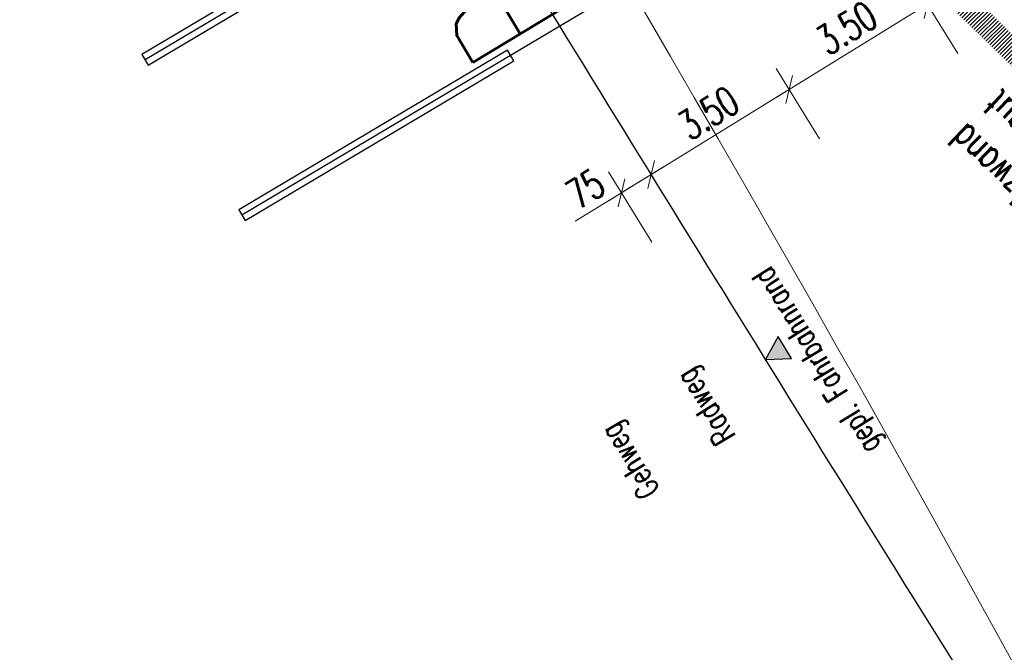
# Model space of a CAD drawing. Header units: metres. Extents: x 3458045 to 3462392, y 5482308 to 5484762.
# Tile 86 of 256: x 3459739 to 3459760, y 5483554 to 5483567. Entities that reach past the tile are written whole.
import ezdxf
from ezdxf.enums import TextEntityAlignment as Align

# ---------------------------------------------------------------- set-up
doc = ezdxf.new("R2010")
doc.units = ezdxf.units.M
doc.header["$PDMODE"] = 3
doc.header["$PDSIZE"] = 0.1
doc.linetypes.add('AUSGEZOGEN', pattern=[2, 1, 1])
doc.linetypes.add('VERDECKT2', pattern=[4.7625, 3.175, -1.5875])
doc.layers.get('0').update_dxf_attribs({"linetype": 'CONTINUOUS'})
doc.layers.get('DEFPOINTS').update_dxf_attribs({"linetype": 'CONTINUOUS'})
for name, color, linetype in [('SP_ACHSE_8559', 7, 'CONTINUOUS'), ('SP_ACHSE_8901', 7, 'CONTINUOUS'), ('SP_ACHSE_8911', 7, 'CONTINUOUS'), ('SP_AXIS', 7, 'CONTINUOUS'), ('SP_BAUGRUBE-ANKER', 211, 'AUSGEZOGEN'), ('SP_Rückbau', 40, 'AUSGEZOGEN'), ('SP_TEXT', 2, 'CONTINUOUS'), ('SP_Tunnelwand_L7+8', 2, 'VERDECKT2'), ('SP_Vb_Planung', 10, 'CONTINUOUS'), ('SP_Verbau', 212, 'CONTINUOUS'), ('SP_VERM', 1, 'CONTINUOUS'), ('SP_VERM-VA-B44', 150, 'CONTINUOUS'), ('T__AXIS', 3, 'CONTINUOUS')]:
    doc.layers.add(name, color=color, linetype=linetype)
doc.styles.add('K_ISOCP', font='k_isocp.shx')
doc.styles.add('SP_F', font='romans.shx', dxfattribs={"width": 0.7, "bigfont": 'sp_f.shx'})
doc.linetypes.add('EISENBAHN', pattern='A,0.15,[130,ltypeshp.shx,S=0.25,R=0,X=0,Y=0],0.15', length=0.3)
doc.dimstyles.new('SOFI25$0', dxfattribs={"dimtxt": 2.5, "dimasz": 0.25, "dimexe": 0.9, "dimexo": 0.625, "dimgap": 0.675, "dimtad": 1, "dimdec": 3, "dimrnd": 0.001, "dimzin": 1, "dimdsep": 46, "dimtxsty": 'SP_F', "dimblk1": 'SOF_BEMSTR1', "dimblk2": 'SOF_BEMSTR2', "dimsah": 1, "dimcen": 2.5, "dimse1": 1, "dimse2": 1, "dimclrd": 1, "dimclre": 1, "dimclrt": 1, "dimaunit": 2, "dimadec": 3, "dimazin": 0, "dimtfac": 1, "dimtdec": 3, "dimtmove": 0, "dimatfit": 3, "dimfxl": 1, "dimtolj": 1, "dimtzin": 0, "dimlwd": 0, "dimlwe": 0, "dimarcsym": 0})

# ---------------------------------------------------------------- blocks, each defined once
blk = doc.blocks.new('kmr_li')
at = {"color": 1, "linetype": 'Continuous'}
blk.add_line((0, 0), (0, 3.5714), dxfattribs=at)
at = {"color": 1}
for p, q in [((0, 0), (-0.3062, 0.9075)), ((-0.3062, 0.9075), (0, 0.5188)), ((0, 0), (0.3062, 0.9075)), ((0.3062, 0.9075), (0, 0.5188))]:
    blk.add_line(p, q, dxfattribs=at)
at = {"color": 1, "linetype": 'Continuous', "style": 'K_ISOCP'}
blk.add_attdef('STATION', text='', height=1, rotation=270.00006, dxfattribs=at).set_placement((0, 4.404), align=Align.MIDDLE_RIGHT)
blk.add_attdef('PARAUL', text='', height=1, rotation=270.00006, dxfattribs=at).set_placement((-0.5, 1), align=Align.TOP_RIGHT)
blk.add_attdef('PARAOL', text='', height=1, rotation=270.00006, dxfattribs=at).set_placement((0.5, 1), align=Align.BOTTOM_RIGHT)
blk = doc.blocks.new('kmr_re')
at = {"color": 1}
for p, q in [((0, 0), (-0.306221, -0.907473)), ((0, 0), (0.306221, -0.907473)), ((-0.306221, -0.907473), (0, -0.51875)), ((0.306221, -0.907473), (0, -0.51875))]:
    blk.add_line(p, q, dxfattribs=at)
at = {"color": 1, "linetype": 'Continuous'}
blk.add_line((0, 0), (0, -3.57143), dxfattribs=at)
at = {"color": 1, "linetype": 'Continuous', "style": 'K_ISOCP'}
blk.add_attdef('PARAUL', text='', height=1, rotation=270.0000584, dxfattribs=at).set_placement((-0.5, -1), align=Align.TOP_LEFT)
blk.add_attdef('PARAOL', text='', height=1, rotation=270.0000584, dxfattribs=at).set_placement((0.5, -1), align=Align.BOTTOM_LEFT)
blk.add_attdef('STATION', text='', height=1, rotation=270.0000584, dxfattribs=at).set_placement((0, -3.57143), align=Align.MIDDLE_LEFT)
blk = doc.blocks.new('SOF_BEMSTR1')
at = {"color": 0, "linetype": 'ByBlock', "lineweight": -2}
for p, q in [((0, 20), (0, -8.5)), ((3.535, 3.535), (-3.535, -3.535)), ((-5, 0), (5, 0))]:
    blk.add_line(p, q, dxfattribs=at)
blk = doc.blocks.new('SOF_BEMSTR2')
at = {"color": 0, "linetype": 'ByBlock', "lineweight": -2}
for p, q in [((0, -20), (0, 8.5)), ((3.535, 3.535), (-3.535, -3.535)), ((-5, 0), (5, 0))]:
    blk.add_line(p, q, dxfattribs=at)
blk = doc.blocks.new('*D98')
at = {"layer": 'DEFPOINTS', "color": 0, "linetype": 'AUSGEZOGEN', "transparency": 16777216}
for p in [(3459761.749, 5483569.386), (3459762.269, 5483568.542), (3459759.29, 5483566.706)]:
    blk.add_point(p, dxfattribs=at)
at = {"layer": 'SP_VERM-VA-B44', "color": 1, "linetype": 'AUSGEZOGEN', "lineweight": 0, "transparency": 16777216}
blk.add_line((3459758.823, 5483567.583), (3459761.696, 5483569.354), dxfattribs=at)
at = {"layer": 'SP_VERM-VA-B44', "color": 1, "linetype": 'AUSGEZOGEN', "lineweight": 0, "transparency": 16777216, "xscale": 0.0625, "yscale": 0.0625, "zscale": 0.0625}
for name, p, rotation in [('SOF_BEMSTR2', (3459761.749, 5483569.386), 31.64626212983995), ('SOF_BEMSTR1', (3459758.77, 5483567.55), 211.64626212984)]:
    blk.add_blockref(name, p, dxfattribs=dict(at, rotation=rotation))
at = {"layer": 'SP_VERM-VA-B44', "color": 1, "linetype": 'AUSGEZOGEN', "transparency": 16777216, "insert": (3459760.007, 5483568.878), "char_height": 0.625, "attachment_point": 5, "rotation": 31.6463, "style": 'SP_F'}
blk.add_mtext('\\A1;\\A1;3.50{\\H.7x;\\S^ ;}', dxfattribs=at)
blk = doc.blocks.new('*D99')
at = {"layer": 'DEFPOINTS', "color": 0, "linetype": 'AUSGEZOGEN', "transparency": 16777216}
for p in [(3459759.29, 5483566.706), (3459755.79, 5483565.714), (3459756.31, 5483564.87)]:
    blk.add_point(p, dxfattribs=at)
at = {"layer": 'SP_VERM-VA-B44', "color": 1, "linetype": 'AUSGEZOGEN', "lineweight": 0, "transparency": 16777216}
blk.add_line((3459758.716, 5483567.517), (3459755.843, 5483565.746), dxfattribs=at)
at = {"layer": 'SP_VERM-VA-B44', "color": 1, "linetype": 'AUSGEZOGEN', "lineweight": 0, "transparency": 16777216, "xscale": 0.0625, "yscale": 0.0625, "zscale": 0.0625}
for name, p, rotation in [('SOF_BEMSTR2', (3459758.77, 5483567.55), 31.64626212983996), ('SOF_BEMSTR1', (3459755.79, 5483565.714), 211.64626212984)]:
    blk.add_blockref(name, p, dxfattribs=dict(at, rotation=rotation))
at = {"layer": 'SP_VERM-VA-B44', "color": 1, "linetype": 'AUSGEZOGEN', "transparency": 16777216, "insert": (3459757.027, 5483567.041), "char_height": 0.625, "attachment_point": 5, "rotation": 31.6463, "style": 'SP_F'}
blk.add_mtext('\\A1;\\A1;3.50{\\H.7x;\\S^ ;}', dxfattribs=at)
blk = doc.blocks.new('*D100')
at = {"layer": 'DEFPOINTS', "color": 0, "linetype": 'AUSGEZOGEN', "transparency": 16777216}
for p in [(3459755.79, 5483565.714), (3459756.31, 5483564.87), (3459753.331, 5483563.034)]:
    blk.add_point(p, dxfattribs=at)
at = {"layer": 'SP_VERM-VA-B44', "color": 1, "linetype": 'AUSGEZOGEN', "lineweight": 0, "transparency": 16777216}
blk.add_line((3459752.864, 5483563.91), (3459755.737, 5483565.681), dxfattribs=at)
at = {"layer": 'SP_VERM-VA-B44', "color": 1, "linetype": 'AUSGEZOGEN', "lineweight": 0, "transparency": 16777216, "xscale": 0.0625, "yscale": 0.0625, "zscale": 0.0625}
for name, p, rotation in [('SOF_BEMSTR2', (3459755.79, 5483565.714), 31.64626212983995), ('SOF_BEMSTR1', (3459752.811, 5483563.878), 211.64626212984)]:
    blk.add_blockref(name, p, dxfattribs=dict(at, rotation=rotation))
at = {"layer": 'SP_VERM-VA-B44', "color": 1, "linetype": 'AUSGEZOGEN', "transparency": 16777216, "insert": (3459754.048, 5483565.205), "char_height": 0.625, "attachment_point": 5, "rotation": 31.6463, "style": 'SP_F'}
blk.add_mtext('\\A1;\\A1;3.50{\\H.7x;\\S^ ;}', dxfattribs=at)
blk = doc.blocks.new('*D101')
at = {"layer": 'DEFPOINTS', "color": 0, "linetype": 'AUSGEZOGEN', "transparency": 16777216}
for p in [(3459752.172, 5483563.484), (3459753.331, 5483563.034), (3459752.693, 5483562.64)]:
    blk.add_point(p, dxfattribs=at)
at = {"layer": 'SP_VERM-VA-B44', "color": 1, "linetype": 'AUSGEZOGEN', "lineweight": 0, "transparency": 16777216}
for p, q in [((3459752.758, 5483563.845), (3459752.226, 5483563.517)), ((3459752.172, 5483563.484), (3459751.176, 5483562.87))]:
    blk.add_line(p, q, dxfattribs=at)
at = {"layer": 'SP_VERM-VA-B44', "color": 1, "linetype": 'AUSGEZOGEN', "lineweight": 0, "transparency": 16777216, "xscale": 0.0625, "yscale": 0.0625, "zscale": 0.0625}
for name, p, rotation in [('SOF_BEMSTR2', (3459752.811, 5483563.878), 31.64626212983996), ('SOF_BEMSTR1', (3459752.172, 5483563.484), 211.64626212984)]:
    blk.add_blockref(name, p, dxfattribs=dict(at, rotation=rotation))
at = {"layer": 'SP_VERM-VA-B44', "color": 1, "linetype": 'AUSGEZOGEN', "transparency": 16777216, "insert": (3459751.395, 5483563.57), "char_height": 0.625, "attachment_point": 5, "rotation": 31.6463, "style": 'SP_F'}
blk.add_mtext('\\A1;\\A1;75{\\H.7x;\\S^ ;}', dxfattribs=at)
blk = doc.blocks.new('A$C288940E1')
at = {"layer": 'SP_Verbau'}
blk.add_line((0, 0), (-10.404, -4.692), dxfattribs=at)
blk.add_lwpolyline([(-10.435, -4.623), (-10.373, -4.76), (-6.905, -3.196), (-6.967, -3.059)], close=True, dxfattribs=at)

msp = doc.modelspace()

# ---------------------------------------------------------------- hatches: boundary and pattern name
at = {"layer": 'SP_Rückbau'}
h = msp.add_hatch(dxfattribs=at)
h.set_pattern_fill('MAUER', color=256, scale=0.6)
h.set_pattern_definition([(45, (0, 0), (-0.0424264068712, 0.0424264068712), [])])
h.paths.add_polyline_path([(3459864.7393, 5483465.7549), (3459864.4714, 5483466.0108), (3459864.126, 5483465.6492), (3459864.3709, 5483465.4154)])
h.paths.add_polyline_path([(3459863.0252, 5483467.3923), (3459862.6799, 5483467.0307), (3459864.126, 5483465.6492), (3459864.4714, 5483466.0108)])
h.paths.add_polyline_path([(3459861.5787, 5483468.7734), (3459861.2334, 5483468.4118), (3459862.5639, 5483467.1415), (3459862.6799, 5483467.0307), (3459863.0252, 5483467.3923), (3459862.9092, 5483467.5031)])
h.paths.add_polyline_path([(3459860.1326, 5483470.155), (3459859.7871, 5483469.7937), (3459860.54, 5483469.0738), (3459861.2334, 5483468.4118), (3459861.5787, 5483468.7734), (3459860.8854, 5483469.4353)])
h.paths.add_polyline_path([(3459858.8629, 5483471.369), (3459858.6874, 5483471.5376), (3459858.3411, 5483471.1769), (3459858.517, 5483471.008), (3459859.7871, 5483469.7937), (3459860.1326, 5483470.155)])
h.paths.add_polyline_path([(3459857.2449, 5483472.9229), (3459856.8986, 5483472.5622), (3459858.3411, 5483471.1769), (3459858.6874, 5483471.5376)])
h.paths.add_polyline_path([(3459855.8023, 5483474.3081), (3459855.456, 5483473.9475), (3459856.8986, 5483472.5622), (3459857.2449, 5483472.9229)])
h.paths.add_polyline_path([(3459854.3623, 5483475.6961), (3459854.0151, 5483475.3364), (3459855.0138, 5483474.3722), (3459855.456, 5483473.9475), (3459855.8023, 5483474.3081), (3459855.3606, 5483474.7323)])
h.paths.add_polyline_path([(3459852.9235, 5483477.0853), (3459852.5762, 5483476.7255), (3459854.0151, 5483475.3364), (3459854.3623, 5483475.6961)])
h.paths.add_polyline_path([(3459851.8674, 5483478.1049), (3459851.4855, 5483478.4753), (3459851.1374, 5483478.1164), (3459851.5197, 5483477.7455), (3459852.5762, 5483476.7255), (3459852.9235, 5483477.0853)])
h.paths.add_polyline_path([(3459850.0499, 5483479.8677), (3459849.7017, 5483479.5088), (3459851.1374, 5483478.1164), (3459851.4855, 5483478.4753)])
h.paths.add_polyline_path([(3459848.6142, 5483481.2602), (3459848.2661, 5483480.9013), (3459849.7017, 5483479.5088), (3459850.0499, 5483479.8677)])
h.paths.add_polyline_path([(3459847.1808, 5483482.655), (3459846.832, 5483482.2967), (3459848.0337, 5483481.1268), (3459848.2661, 5483480.9013), (3459848.6142, 5483481.2602), (3459848.3821, 5483481.4853)])
h.paths.add_polyline_path([(3459845.7479, 5483484.0502), (3459845.3991, 5483483.692), (3459846.832, 5483482.2967), (3459847.1808, 5483482.655)])
h.paths.add_polyline_path([(3459844.9034, 5483484.8725), (3459844.3158, 5483485.4464), (3459843.9665, 5483485.0887), (3459844.5543, 5483484.5145), (3459845.3991, 5483483.692), (3459845.7479, 5483484.0502)])
h.paths.add_polyline_path([(3459842.8851, 5483486.8438), (3459842.5357, 5483486.4861), (3459843.9665, 5483485.0887), (3459844.3158, 5483485.4464)])
h.paths.add_polyline_path([(3459841.4543, 5483488.2413), (3459841.1049, 5483487.8836), (3459842.5357, 5483486.4861), (3459842.8851, 5483486.8438)])
h.paths.add_polyline_path([(3459840.0251, 5483489.6404), (3459839.6753, 5483489.2831), (3459841.0804, 5483487.9075), (3459841.1049, 5483487.8836), (3459841.4543, 5483488.2413), (3459841.43, 5483488.265)])
h.paths.add_polyline_path([(3459838.596, 5483491.0395), (3459838.2462, 5483490.6822), (3459839.6753, 5483489.2831), (3459840.0251, 5483489.6404)])
h.paths.add_polyline_path([(3459837.9606, 5483491.6616), (3459837.1675, 5483492.4393), (3459836.8174, 5483492.0823), (3459837.6107, 5483491.3045), (3459838.2462, 5483490.6822), (3459838.596, 5483491.0395)])
h.paths.add_polyline_path([(3459835.7395, 5483493.8396), (3459835.3895, 5483493.4826), (3459836.8174, 5483492.0823), (3459837.1675, 5483492.4393)])
h.paths.add_polyline_path([(3459834.4939, 5483495.061), (3459834.3116, 5483495.24), (3459833.9614, 5483494.8831), (3459834.1438, 5483494.7041), (3459835.3895, 5483493.4826), (3459835.7395, 5483493.8396)])
h.paths.add_polyline_path([(3459832.8842, 5483496.6409), (3459832.534, 5483496.284), (3459833.9614, 5483494.8831), (3459834.3116, 5483495.24)])
h.paths.add_polyline_path([(3459831.6066, 5483497.8947), (3459831.4567, 5483498.0417), (3459831.1065, 5483497.6849), (3459831.2563, 5483497.5378), (3459832.534, 5483496.284), (3459832.8842, 5483496.6409)])
h.paths.add_polyline_path([(3459830.0293, 5483499.4426), (3459829.6791, 5483499.0858), (3459831.1065, 5483497.6849), (3459831.4567, 5483498.0417)])
h.paths.add_polyline_path([(3459828.7192, 5483500.7284), (3459828.6019, 5483500.8435), (3459828.2518, 5483500.4865), (3459828.3691, 5483500.3715), (3459829.6791, 5483499.0858), (3459830.0293, 5483499.4426)])
h.paths.add_polyline_path([(3459827.174, 5483502.2439), (3459826.8239, 5483501.887), (3459828.2518, 5483500.4865), (3459828.6019, 5483500.8435)])
h.paths.add_polyline_path([(3459825.831, 5483503.5612), (3459825.7461, 5483503.6443), (3459825.3963, 5483503.2871), (3459825.481, 5483503.2041), (3459826.8239, 5483501.887), (3459827.174, 5483502.2439)])
h.paths.add_polyline_path([(3459824.3173, 5483505.0438), (3459823.9675, 5483504.6866), (3459825.3963, 5483503.2871), (3459825.7461, 5483503.6443)])
h.paths.add_polyline_path([(3459822.9408, 5483506.3921), (3459822.8885, 5483506.4432), (3459822.539, 5483506.0857), (3459822.5911, 5483506.0347), (3459823.9675, 5483504.6866), (3459824.3173, 5483505.0438)])
h.paths.add_polyline_path([(3459821.4583, 5483507.8413), (3459821.1088, 5483507.4837), (3459822.539, 5483506.0857), (3459822.8885, 5483506.4432)])
h.paths.add_polyline_path([(3459820.0478, 5483509.22), (3459820.028, 5483509.2393), (3459819.679, 5483508.8812), (3459819.6985, 5483508.8622), (3459821.1088, 5483507.4837), (3459821.4583, 5483507.8413)])
h.paths.add_polyline_path([(3459818.5959, 5483510.6354), (3459818.2469, 5483510.2773), (3459819.679, 5483508.8812), (3459820.028, 5483509.2393)])
h.paths.add_polyline_path([(3459817.1638, 5483512.0315), (3459816.8148, 5483511.6734), (3459818.2469, 5483510.2773), (3459818.5959, 5483510.6354)])
h.paths.add_polyline_path([(3459815.7296, 5483513.4253), (3459815.3811, 5483513.0667), (3459816.8022, 5483511.6857), (3459816.8148, 5483511.6734), (3459817.1638, 5483512.0315), (3459817.1509, 5483512.044)])
h.paths.add_polyline_path([(3459814.2953, 5483514.8192), (3459813.9468, 5483514.4606), (3459815.3811, 5483513.0667), (3459815.7296, 5483513.4253)])
h.paths.add_polyline_path([(3459812.8591, 5483516.2111), (3459812.5111, 5483515.8521), (3459813.9468, 5483514.4606), (3459814.2953, 5483514.8192), (3459814.2849, 5483514.8292)])
h.paths.add_polyline_path([(3459811.423, 5483517.603), (3459811.075, 5483517.244), (3459812.5111, 5483515.8521), (3459812.8591, 5483516.2111)])
h.paths.add_polyline_path([(3459809.9854, 5483518.9935), (3459809.6378, 5483518.6341), (3459811.075, 5483517.244), (3459811.423, 5483517.603), (3459811.4152, 5483517.6105)])
h.paths.add_polyline_path([(3459808.5478, 5483520.384), (3459808.2002, 5483520.0246), (3459809.6378, 5483518.6341), (3459809.9854, 5483518.9935)])
h.paths.add_polyline_path([(3459807.1094, 5483521.7735), (3459806.762, 5483521.4139), (3459808.2002, 5483520.0246), (3459808.5478, 5483520.384), (3459808.5427, 5483520.389)])
h.paths.add_polyline_path([(3459805.6709, 5483523.163), (3459805.3235, 5483522.8034), (3459806.762, 5483521.4139), (3459807.1094, 5483521.7735)])
h.paths.add_polyline_path([(3459804.2319, 5483524.552), (3459803.8846, 5483524.1923), (3459805.3235, 5483522.8034), (3459805.6709, 5483523.163), (3459805.6683, 5483523.1655)])
h.paths.add_polyline_path([(3459802.7929, 5483525.941), (3459802.4457, 5483525.5813), (3459803.8846, 5483524.1923), (3459804.2319, 5483524.552)])
h.paths.add_polyline_path([(3459801.6102, 5483527.0897), (3459801.2619, 5483526.731), (3459802.4446, 5483525.5824), (3459802.7929, 5483525.941)])
h.paths.add_polyline_path([(3459800.1755, 5483528.4831), (3459799.8272, 5483528.1245), (3459801.2619, 5483526.731), (3459801.6102, 5483527.0897)])
h.paths.add_polyline_path([(3459798.7408, 5483529.8766), (3459798.3925, 5483529.5179), (3459799.8272, 5483528.1245), (3459800.1755, 5483528.4831)])
h.paths.add_polyline_path([(3459797.3061, 5483531.27), (3459796.9578, 5483530.9113), (3459798.3925, 5483529.5179), (3459798.7408, 5483529.8766)])
h.paths.add_polyline_path([(3459795.8714, 5483532.6634), (3459795.5231, 5483532.3047), (3459796.9578, 5483530.9113), (3459797.3061, 5483531.27)])
h.paths.add_polyline_path([(3459794.4367, 5483534.0568), (3459794.0884, 5483533.6981), (3459795.5231, 5483532.3047), (3459795.8714, 5483532.6634)])
h.paths.add_polyline_path([(3459793.002, 5483535.4502), (3459792.6536, 5483535.0916), (3459794.0884, 5483533.6981), (3459794.4367, 5483534.0568)])
h.paths.add_polyline_path([(3459791.5673, 5483536.8437), (3459791.2189, 5483536.485), (3459792.6536, 5483535.0916), (3459793.002, 5483535.4502)])
h.paths.add_polyline_path([(3459790.1326, 5483538.2371), (3459789.7842, 5483537.8784), (3459791.2189, 5483536.485), (3459791.5673, 5483536.8437)])
h.paths.add_polyline_path([(3459788.6979, 5483539.6305), (3459788.3495, 5483539.2718), (3459789.7842, 5483537.8784), (3459790.1326, 5483538.2371)])
h.paths.add_polyline_path([(3459787.2632, 5483541.0239), (3459786.9148, 5483540.6652), (3459788.3495, 5483539.2718), (3459788.6979, 5483539.6305)])
h.paths.add_polyline_path([(3459785.8285, 5483542.4173), (3459785.4801, 5483542.0587), (3459786.9148, 5483540.6652), (3459787.2632, 5483541.0239)])
h.paths.add_polyline_path([(3459784.3925, 5483543.8094), (3459784.0445, 5483543.4504), (3459785.4168, 5483542.1202), (3459785.4801, 5483542.0587), (3459785.8285, 5483542.4173), (3459785.7649, 5483542.479)])
h.paths.add_polyline_path([(3459782.9564, 5483545.2015), (3459782.6084, 5483544.8425), (3459784.0445, 5483543.4504), (3459784.3925, 5483543.8094)])
h.paths.add_polyline_path([(3459781.5204, 5483546.5935), (3459781.1724, 5483546.2345), (3459782.6084, 5483544.8425), (3459782.9564, 5483545.2015)])
h.paths.add_polyline_path([(3459780.0843, 5483547.9855), (3459779.7363, 5483547.6265), (3459781.1724, 5483546.2345), (3459781.5204, 5483546.5935)])
h.paths.add_polyline_path([(3459778.6483, 5483549.3776), (3459778.3003, 5483549.0186), (3459779.7363, 5483547.6265), (3459780.0843, 5483547.9855)])
h.paths.add_polyline_path([(3459777.2122, 5483550.7696), (3459776.8642, 5483550.4106), (3459778.3003, 5483549.0186), (3459778.6483, 5483549.3776)])
h.paths.add_polyline_path([(3459775.7762, 5483552.1616), (3459775.4282, 5483551.8026), (3459776.8642, 5483550.4106), (3459777.2122, 5483550.7696)])
h.paths.add_polyline_path([(3459774.3401, 5483553.5537), (3459773.9921, 5483553.1947), (3459775.4282, 5483551.8026), (3459775.7762, 5483552.1616)])
h.paths.add_polyline_path([(3459772.9041, 5483554.9457), (3459772.5561, 5483554.5867), (3459773.9921, 5483553.1947), (3459774.3401, 5483553.5537)])
h.paths.add_polyline_path([(3459771.468, 5483556.3378), (3459771.12, 5483555.9787), (3459772.5561, 5483554.5867), (3459772.9041, 5483554.9457)])
h.paths.add_polyline_path([(3459770.0339, 5483557.7318), (3459769.6854, 5483557.3732), (3459771.0607, 5483556.0363), (3459771.12, 5483555.9787), (3459771.468, 5483556.3378), (3459771.4089, 5483556.395)])
h.paths.add_polyline_path([(3459768.5999, 5483559.1258), (3459768.2513, 5483558.7673), (3459769.6854, 5483557.3732), (3459770.0339, 5483557.7318)])
h.paths.add_polyline_path([(3459767.1658, 5483560.5199), (3459766.8173, 5483560.1614), (3459768.2513, 5483558.7673), (3459768.5999, 5483559.1258)])
h.paths.add_polyline_path([(3459765.7317, 5483561.914), (3459765.3832, 5483561.5555), (3459766.8173, 5483560.1614), (3459767.1658, 5483560.5199)])
h.paths.add_polyline_path([(3459764.2977, 5483563.3081), (3459763.9492, 5483562.9496), (3459765.3832, 5483561.5555), (3459765.7317, 5483561.914)])
h.paths.add_polyline_path([(3459762.8636, 5483564.7022), (3459762.5151, 5483564.3437), (3459763.9492, 5483562.9496), (3459764.2977, 5483563.3081)])
h.paths.add_polyline_path([(3459761.4296, 5483566.0963), (3459761.0811, 5483565.7378), (3459762.5151, 5483564.3437), (3459762.8636, 5483564.7022)])
h.paths.add_polyline_path([(3459759.9955, 5483567.4904), (3459759.647, 5483567.1319), (3459761.0811, 5483565.7378), (3459761.4296, 5483566.0963)])
h.paths.add_polyline_path([(3459758.5615, 5483568.8845), (3459758.213, 5483568.526), (3459759.647, 5483567.1319), (3459759.9955, 5483567.4904)])
h.paths.add_polyline_path([(3459758.5615, 5483568.8845), (3459758.4539, 5483568.989), (3459757.9882, 5483569.5057), (3459757.5278, 5483570.0259), (3459757.2293, 5483570.3755), (3459756.849, 5483570.0509), (3459757.1504, 5483569.6978), (3459757.6153, 5483569.1726), (3459758.0936, 5483568.642), (3459758.213, 5483568.526)])
h.paths.add_polyline_path([(3459756.2299, 5483571.642), (3459756.0142, 5483571.9625), (3459755.5995, 5483571.6833), (3459755.8223, 5483571.3523), (3459756.2488, 5483570.7834), (3459756.6931, 5483570.2335), (3459756.849, 5483570.0509), (3459757.2293, 5483570.3755), (3459757.0777, 5483570.553), (3459756.6434, 5483571.0906)])
h.paths.add_polyline_path([(3459755.0295, 5483573.7), (3459754.5796, 5483573.4819), (3459754.8903, 5483572.841), (3459755.3338, 5483572.078), (3459755.5995, 5483571.6833), (3459756.0142, 5483571.9625), (3459755.7578, 5483572.3435), (3459755.3321, 5483573.076)])
h.paths.add_polyline_path([(3459754.6469, 5483574.654), (3459754.511, 5483575.0954), (3459754.4036, 5483575.5446), (3459754.3963, 5483575.592), (3459753.902, 5483575.5168), (3459753.9124, 5483575.4486), (3459754.0284, 5483574.9635), (3459754.1742, 5483574.4902), (3459754.5004, 5483573.6452), (3459754.5796, 5483573.4819), (3459755.0295, 5483573.7), (3459754.9594, 5483573.8446)])
h.paths.add_polyline_path([(3459754.3146, 5483576.447), (3459754.3533, 5483576.8907), (3459754.4609, 5483577.323), (3459754.5604, 5483577.5513), (3459754.102, 5483577.751), (3459753.9858, 5483577.4844), (3459753.8586, 5483576.9733), (3459753.8137, 5483576.4576), (3459753.8364, 5483575.9478), (3459753.902, 5483575.5168), (3459754.3963, 5483575.592), (3459754.3348, 5483575.9966)])
h.paths.add_polyline_path([(3459755.1484, 5483578.4188), (3459755.4758, 5483578.7112), (3459755.8374, 5483578.9514), (3459755.9037, 5483578.9821), (3459755.694, 5483579.436), (3459755.5927, 5483579.3892), (3459755.1694, 5483579.1079), (3459754.7895, 5483578.7687), (3459754.4598, 5483578.3802), (3459754.1886, 5483577.9498), (3459754.102, 5483577.751), (3459754.5604, 5483577.5513), (3459754.6318, 5483577.7153), (3459754.864, 5483578.0837)])
h.paths.add_polyline_path([(3459757.9273, 5483579.7288), (3459757.6738, 5483579.7682), (3459757.1353, 5483579.7934), (3459756.5909, 5483579.744), (3459756.054, 5483579.6023), (3459755.694, 5483579.436), (3459755.9037, 5483578.9821), (3459756.2239, 5483579.13), (3459756.6779, 5483579.2498), (3459757.1463, 5483579.2923), (3459757.6236, 5483579.27), (3459757.8505, 5483579.2348)])
h.paths.add_polyline_path([(3459759.9393, 5483579.1422), (3459759.2126, 5483579.4121), (3459758.7134, 5483579.5633), (3459758.2011, 5483579.6862), (3459757.9273, 5483579.7288), (3459757.8505, 5483579.2348), (3459758.1042, 5483579.1953), (3459758.5825, 5483579.0805), (3459759.0529, 5483578.938), (3459759.7652, 5483578.6735)])
h.paths.add_polyline_path([(3459760.1647, 5483579.0584), (3459759.9393, 5483579.1422), (3459759.7652, 5483578.6735), (3459759.9719, 5483578.5966), (3459760.8422, 5483578.192), (3459761.556, 5483577.789), (3459761.8018, 5483578.2243), (3459761.0709, 5483578.637)])
h.paths.add_polyline_path([(3459761.9313, 5483578.1512), (3459761.8018, 5483578.2243), (3459761.556, 5483577.789), (3459761.6709, 5483577.724), (3459762.3116, 5483577.3036), (3459762.9345, 5483576.8505), (3459763.1954, 5483576.6461), (3459763.5038, 5483577.0397), (3459763.2358, 5483577.2496), (3459762.596, 5483577.715)])
h.paths.add_polyline_path([(3459763.8571, 5483576.7629), (3459763.5038, 5483577.0397), (3459763.1954, 5483576.6461), (3459763.5441, 5483576.373), (3459764.1447, 5483575.8791), (3459764.7409, 5483575.377), (3459765.063, 5483575.7595), (3459764.4645, 5483576.2634)])
at = {"layer": 'SP_TEXT'}
h = msp.add_hatch(color=154, dxfattribs=at)
h.dxf.hatch_style = 1
h.paths.add_polyline_path([(3459755.2751, 5483559.8875), (3459755.8417, 5483559.9099), (3459755.5497, 5483560.3837)])

# ---------------------------------------------------------------- linework, layer by layer
at = {"layer": 'SP_ACHSE_8559'}
msp.add_lwpolyline([(3459737.3759, 5483588.9167, -0.0013218), (3459741.9888, 5483581.4736, -0.0004406), (3459746.5755, 5483574.0144, 0.000357), (3459752.2355, 5483564.8071, 0.0010709), (3459757.9218, 5483555.616, 0.0017848), (3459763.6606, 5483546.4576, 0.0024988), (3459769.4775, 5483537.3487, 0.0032127), (3459775.3981, 5483528.3069, 0.0012042), (3459777.3589, 5483525.3707, 0.00909), (3459792.1443, 5483504.1891, -0.6236806), (3459771.1027, 5483464.5224, -0.1187391)], format="xyb", dxfattribs=at)
at = {"layer": 'SP_ACHSE_8901'}
msp.add_lwpolyline([(3459663.5917, 5483703.287, -0.0763528), (3459773.4733, 5483559.3038, -0.0026415), (3459775.3741, 5483555.7812, -0.0045692), (3459777.2239, 5483552.2315, -0.0064969), (3459778.9947, 5483548.6418, -0.0084247), (3459780.6575, 5483545.0009, -0.0103526), (3459782.1824, 5483541.3003, -0.0122805), (3459783.5383, 5483537.5346, -0.0141346), (3459784.6877, 5483533.7213, -0.0820775), (3459786.8382, 5483512.3056, -0.0039193), (3459786.7627, 5483511.2537, -0.0130302), (3459786.3551, 5483507.4265, -0.0110254), (3459785.7638, 5483503.6231, -0.0090206), (3459785.0205, 5483499.8464, -0.007016), (3459784.1565, 5483496.0954, -0.0050114), (3459783.2025, 5483492.3662, -0.0030068), (3459782.1889, 5483488.6527, -0.0010023), (3459781.1454, 5483484.9475), (3459771.4367, 5483450.6471, 0.0014127)], format="xyb", dxfattribs=at)
at = {"layer": 'SP_ACHSE_8911'}
msp.add_lwpolyline([(3459779.9669, 5483401.3496, -0.1898543), (3459772.019, 5483438.2528, -0.0048267), (3459772.1981, 5483439.2782, -0.0102194), (3459772.7329, 5483441.8661, -0.0072994), (3459773.3582, 5483444.4337, -0.0043796), (3459774.0432, 5483446.9861, -0.0014599), (3459774.758, 5483449.5304), (3459784.8281, 5483485.1076, 0.0010135), (3459785.8599, 5483488.7717, 0.0030406), (3459786.8619, 5483492.4439, 0.0050678), (3459787.8042, 5483496.1319, 0.0070949), (3459788.6565, 5483499.8416, 0.0091222), (3459789.3881, 5483503.5769, 0.0111495), (3459789.9676, 5483507.3387, 0.0096243), (3459790.2818, 5483510.1571, 0.0966281), (3459787.5873, 5483536.6729, 0.005752), (3459787.0914, 5483538.2453, 0.0123927), (3459785.7657, 5483541.9647, 0.0104385), (3459784.2716, 5483545.6199, 0.0084844), (3459782.6402, 5483549.216, 0.0065303), (3459780.9016, 5483552.7616, 0.0045764), (3459779.0846, 5483556.2677, 0.0026224), (3459777.2173, 5483559.7474, 0.0769413), (3459666.0197, 5483705.8087)], format="xyb", dxfattribs=at)
at = {"layer": 'SP_AXIS'}
for points in [[(3459779.9669, 5483401.3496, -0.1898543), (3459772.019, 5483438.2528, -0.0048267), (3459772.1981, 5483439.2782, -0.0102194), (3459772.7329, 5483441.8661, -0.0072994), (3459773.3582, 5483444.4337, -0.0043796), (3459774.0432, 5483446.9861, -0.0014599), (3459774.758, 5483449.5304), (3459784.8281, 5483485.1076, 0.0010135), (3459785.8599, 5483488.7717, 0.0030406), (3459786.8619, 5483492.4439, 0.0050678), (3459787.8042, 5483496.1319, 0.0070949), (3459788.6565, 5483499.8416, 0.0091222), (3459789.3881, 5483503.5769, 0.0111495), (3459789.9676, 5483507.3387, 0.0096243), (3459790.2818, 5483510.1571, 0.0966281), (3459787.5873, 5483536.6729, 0.005752), (3459787.0914, 5483538.2453, 0.0123927), (3459785.7657, 5483541.9647, 0.0104385), (3459784.2716, 5483545.6199, 0.0084844), (3459782.6402, 5483549.216, 0.0065303), (3459780.9016, 5483552.7616, 0.0045764), (3459779.0846, 5483556.2677, 0.0026224), (3459777.2173, 5483559.7474, 0.0769413), (3459666.0197, 5483705.8087)], [(3459663.5917, 5483703.287, -0.0763528), (3459773.4733, 5483559.3038, -0.0026415), (3459775.3741, 5483555.7812, -0.0045692), (3459777.2239, 5483552.2315, -0.0064969), (3459778.9947, 5483548.6418, -0.0084247), (3459780.6575, 5483545.0009, -0.0103526), (3459782.1824, 5483541.3003, -0.0122805), (3459783.5383, 5483537.5346, -0.0141346), (3459784.6877, 5483533.7213, -0.0820775), (3459786.8382, 5483512.3056, -0.0039193), (3459786.7627, 5483511.2537, -0.0130302), (3459786.3551, 5483507.4265, -0.0110254), (3459785.7638, 5483503.6231, -0.0090206), (3459785.0205, 5483499.8464, -0.007016), (3459784.1565, 5483496.0954, -0.0050114), (3459783.2025, 5483492.3662, -0.0030068), (3459782.1889, 5483488.6527, -0.0010023), (3459781.1454, 5483484.9475), (3459771.4367, 5483450.6471, 0.0014127)]]:
    msp.add_lwpolyline(points, format="xyb", dxfattribs=at)
at = {"layer": 'SP_TEXT', "color": 154}
msp.add_lwpolyline([(3459755.2751, 5483559.8875), (3459755.8417, 5483559.9099), (3459755.5497, 5483560.3837), (3459755.2751, 5483559.8875)], dxfattribs=at)
at = {"layer": 'SP_Tunnelwand_L7+8'}
msp.add_lwpolyline([(3459773.8543, 5483437.9507, -0.0048267), (3459774.0272, 5483438.9405, -0.0102194), (3459774.5464, 5483441.4524, -0.0072994), (3459775.1587, 5483443.9673, -0.0043796), (3459775.8353, 5483446.4883, -0.0014599), (3459776.5472, 5483449.0221), (3459786.6178, 5483484.6011, 0.0010135), (3459787.6513, 5483488.2711, 0.0030406), (3459788.6592, 5483491.9652, 0.0050678), (3459789.6109, 5483495.6897, 0.0070949), (3459790.475, 5483499.4509, 0.0091222), (3459791.2196, 5483503.2528, 0.0111495), (3459791.8118, 5483507.0966, 0.0096243), (3459792.134, 5483509.9866, 0.0966281), (3459789.3676, 5483537.2118, 0.005752), (3459788.8587, 5483538.8251, 0.0123927), (3459787.5017, 5483542.6324, 0.0104385), (3459785.9782, 5483546.3594, 0.0084844), (3459784.3208, 5483550.013, 0.0065303), (3459782.5607, 5483553.6022, 0.0045764), (3459780.7281, 5483557.1386, 0.0026224), (3459778.8515, 5483560.6355, 0.0769413), (3459667.3099, 5483707.1486), (3459482.1353, 5483885.4597, 0.0146052)], format="xyb", dxfattribs=at)
at = {"layer": 'SP_Vb_Planung', "linetype": 'AUSGEZOGEN', "lineweight": 13, "ltscale": 13}
for points in [[(3459780.3831, 5483401.6267, -0.1898543), (3459772.5124, 5483438.1716, -0.0048267), (3459772.6898, 5483439.1874, -0.0102194), (3459773.2204, 5483441.7549, -0.0072994), (3459773.8422, 5483444.3083, -0.0043796), (3459774.525, 5483446.8523, -0.0014599), (3459775.239, 5483449.3937), (3459785.3092, 5483484.9715, 0.0010135), (3459786.3415, 5483488.6371, 0.0030406), (3459787.3451, 5483492.3152, 0.0050678), (3459788.2899, 5483496.013, 0.0070949), (3459789.1454, 5483499.7366, 0.0091222), (3459789.8804, 5483503.4898, 0.0111495), (3459790.4634, 5483507.2736, 0.0096243), (3459790.7797, 5483510.1112, 0.0966281), (3459788.0659, 5483536.8178, 0.005752), (3459787.5665, 5483538.4011, 0.0123927), (3459786.2324, 5483542.1442, 0.0104385), (3459784.7304, 5483545.8187, 0.0084844), (3459783.092, 5483549.4303, 0.0065303), (3459781.3476, 5483552.9876, 0.0045764), (3459779.5264, 5483556.5018, 0.0026224), (3459777.6566, 5483559.9861, 0.0769413), (3459666.3666, 5483706.1689)], [(3459779.5507, 5483401.0725, -0.1898543), (3459771.5256, 5483438.334, -0.0048267), (3459771.7064, 5483439.369, -0.0102194), (3459772.2455, 5483441.9773, -0.0072994), (3459772.8741, 5483444.5591, -0.0043796), (3459773.5614, 5483447.1199, -0.0014599), (3459774.277, 5483449.667), (3459784.347, 5483485.2438, 0.0010135), (3459785.3783, 5483488.9062, 0.0030406), (3459786.3787, 5483492.5726, 0.0050678), (3459787.3185, 5483496.2507, 0.0070949), (3459788.1677, 5483499.9466, 0.0091222), (3459788.8957, 5483503.664, 0.0111495), (3459789.4719, 5483507.4038, 0.0096243), (3459789.7839, 5483510.2029, 0.0966281), (3459787.1088, 5483536.5281, 0.005752), (3459786.6163, 5483538.0894, 0.0123927), (3459785.299, 5483541.7852, 0.0104385), (3459783.8128, 5483545.4211, 0.0084844), (3459782.1884, 5483549.0017, 0.0065303), (3459780.4555, 5483552.5356, 0.0045764), (3459778.6428, 5483556.0336, 0.0026224), (3459776.7779, 5483559.5086, 0.0769413), (3459665.6729, 5483705.4486)], [(3459663.9385, 5483703.6472, -0.0763528), (3459773.9123, 5483559.5433, -0.0026415), (3459775.8154, 5483556.0163, -0.0045692), (3459777.6694, 5483552.4585, -0.0064969), (3459779.4459, 5483548.8571, -0.0084247), (3459781.1157, 5483545.201, -0.0103526), (3459782.6485, 5483541.4812, -0.0122805), (3459784.0127, 5483537.6924, -0.0141346), (3459785.1703, 5483533.852, -0.0820775), (3459787.3372, 5483512.2737, -0.0039193), (3459787.2612, 5483511.214, -0.0130302), (3459786.8507, 5483507.3606, -0.0110254), (3459786.256, 5483503.5354, -0.0090206), (3459785.5093, 5483499.741, -0.007016), (3459784.6421, 5483495.9763, -0.0050114), (3459783.6857, 5483492.2374, -0.0030068), (3459782.6704, 5483488.5182, -0.0010023), (3459781.6264, 5483484.811), (3459771.9178, 5483450.5109, 0.0014127)], [(3459663.2449, 5483702.9268, -0.0763528), (3459773.0344, 5483559.0643, -0.0026415), (3459774.9329, 5483555.546, -0.0045692), (3459776.7784, 5483552.0045, -0.0064969), (3459778.5434, 5483548.4264, -0.0084247), (3459780.1992, 5483544.8009, -0.0103526), (3459781.7163, 5483541.1194, -0.0122805), (3459783.0638, 5483537.3768, -0.0141346), (3459784.2051, 5483533.5906, -0.0820775), (3459786.3392, 5483512.3374, -0.0039193), (3459786.2643, 5483511.2934, -0.0130302), (3459785.8594, 5483507.4924, -0.0110254), (3459785.2715, 5483503.7108, -0.0090206), (3459784.5318, 5483499.9518, -0.007016), (3459783.6709, 5483496.2145, -0.0050114), (3459782.7194, 5483492.495, -0.0030068), (3459781.7073, 5483488.7873, -0.0010023), (3459780.6644, 5483485.084), (3459770.9556, 5483450.7832, 0.0014127)]]:
    msp.add_lwpolyline(points, format="xyb", dxfattribs=at)
at = {"layer": 'SP_Vb_Planung', "linetype": 'EISENBAHN', "lineweight": 13, "ltscale": 13}
for points in [[(3459779.9669, 5483401.3496, -0.1898543), (3459772.019, 5483438.2528, -0.0048267), (3459772.1981, 5483439.2782, -0.0102194), (3459772.7329, 5483441.8661, -0.0072994), (3459773.3582, 5483444.4337, -0.0043796), (3459774.0432, 5483446.9861, -0.0014599), (3459774.758, 5483449.5304), (3459784.8281, 5483485.1076, 0.0010135), (3459785.8599, 5483488.7717, 0.0030406), (3459786.8619, 5483492.4439, 0.0050678), (3459787.8042, 5483496.1319, 0.0070949), (3459788.6565, 5483499.8416, 0.0091222), (3459789.3881, 5483503.5769, 0.0111495), (3459789.9676, 5483507.3387, 0.0096243), (3459790.2818, 5483510.1571, 0.0966281), (3459787.5873, 5483536.6729, 0.005752), (3459787.0914, 5483538.2453, 0.0123927), (3459785.7657, 5483541.9647, 0.0104385), (3459784.2716, 5483545.6199, 0.0084844), (3459782.6402, 5483549.216, 0.0065303), (3459780.9016, 5483552.7616, 0.0045764), (3459779.0846, 5483556.2677, 0.0026224), (3459777.2173, 5483559.7474, 0.0769413), (3459666.0197, 5483705.8087)], [(3459663.5917, 5483703.287, -0.0763528), (3459773.4733, 5483559.3038, -0.0026415), (3459775.3741, 5483555.7812, -0.0045692), (3459777.2239, 5483552.2315, -0.0064969), (3459778.9947, 5483548.6418, -0.0084247), (3459780.6575, 5483545.0009, -0.0103526), (3459782.1824, 5483541.3003, -0.0122805), (3459783.5383, 5483537.5346, -0.0141346), (3459784.6877, 5483533.7213, -0.0820775), (3459786.8382, 5483512.3056, -0.0039193), (3459786.7627, 5483511.2537, -0.0130302), (3459786.3551, 5483507.4265, -0.0110254), (3459785.7638, 5483503.6231, -0.0090206), (3459785.0205, 5483499.8464, -0.007016), (3459784.1565, 5483496.0954, -0.0050114), (3459783.2025, 5483492.3662, -0.0030068), (3459782.1889, 5483488.6527, -0.0010023), (3459781.1454, 5483484.9475), (3459771.4367, 5483450.6471, 0.0014127)]]:
    msp.add_lwpolyline(points, format="xyb", dxfattribs=at)
at = {"layer": 'SP_VERM', "color": 3, "linetype": 'AUSGEZOGEN', "lineweight": 0}
msp.add_lwpolyline([(3459759.3354, 5483402.5326, -0.1439193), (3459754.6319, 5483441.2437, -0.0047478), (3459754.8686, 5483442.5859, -0.01005), (3459755.548, 5483445.8548, -0.0071784), (3459756.2936, 5483448.9086, -0.004307), (3459757.0619, 5483451.7683, -0.0014357), (3459757.8135, 5483454.4433), (3459767.8972, 5483490.0684, 0.0010265), (3459768.9011, 5483493.6337, 0.0030796), (3459769.8385, 5483497.0708, 0.0051327), (3459770.687, 5483500.3962, 0.0071859), (3459771.4242, 5483503.6143, 0.0092391), (3459772.0303, 5483506.7267, 0.0112924), (3459772.4885, 5483509.7322, 0.0097473), (3459772.7249, 5483511.8947, 0.0955136), (3459770.7326, 5483531.4589, 0.0058171), (3459770.3576, 5483532.6555, 0.0125278), (3459769.3251, 5483535.5659, 0.0105457), (3459768.1088, 5483538.5504, 0.0085637), (3459766.7273, 5483541.601, 0.0065817), (3459765.1986, 5483544.7216, 0.0045998), (3459763.5426, 5483547.9192, 0.0026179), (3459761.781, 5483551.2035, 0.0564644), (3459686.7013, 5483658.6994)], format="xyb", dxfattribs=at)
at = {"layer": 'T__AXIS'}
msp.add_lwpolyline([(3459778.5101, 5483400.3795, -0.1903342), (3459770.3083, 5483438.634, -0.0047478), (3459770.4922, 5483439.6766, -0.01005), (3459771.0392, 5483442.3074, -0.0071784), (3459771.6766, 5483444.918, -0.004307), (3459772.3738, 5483447.5133, -0.0014357), (3459773.1007, 5483450.1004), (3459783.1886, 5483485.7402, 0.0010265), (3459784.2072, 5483489.3579, 0.0030796), (3459785.1961, 5483492.9837, 0.0051327), (3459786.1253, 5483496.6253, 0.0071859), (3459786.9645, 5483500.2887, 0.0092391), (3459787.6829, 5483503.9775, 0.0112924), (3459788.2492, 5483507.6926, 0.0097473), (3459788.5535, 5483510.4758, 0.0955136), (3459785.9526, 5483536.0318, 0.0058171), (3459785.4666, 5483537.583, 0.0125278), (3459784.1652, 5483541.2521, 0.0105457), (3459782.6959, 5483544.8573, 0.0085637), (3459781.0898, 5483548.4038, 0.0065817), (3459779.3771, 5483551.9001, 0.0045998), (3459777.5866, 5483555.3573, 0.0026179), (3459775.7464, 5483558.7883, 0.0770008), (3459664.8059, 5483704.5483)], format="xyb", dxfattribs=at)

# ---------------------------------------------------------------- block references
at = {"layer": 'SP_AXIS', "color": 0}
ref = msp.add_blockref('kmr_li', (3459777.2173, 5483559.7474), dxfattribs=dict(at, xscale=3.500000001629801, yscale=3.500000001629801, zscale=3.500000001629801, rotation=118.4827777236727))
ref.add_attrib('STATION', '0+172.3820', dxfattribs={"layer": '0', "color": 1, "linetype": 'Continuous', "height": 0.875, "rotation": 28.48284, "style": 'K_ISOCP'}).set_placement((3459763.6688, 5483552.3964), align=Align.MIDDLE_RIGHT)
ref.add_attrib('PARAOL', 'R=-600.0000', dxfattribs={"layer": '0', "color": 1, "linetype": 'Continuous', "height": 0.875, "rotation": 28.48284, "style": 'K_ISOCP'}).set_placement((3459773.3063, 5483559.6164), align=Align.BOTTOM_RIGHT)
ref.add_attrib('PARAUL', 'A=44.6691', dxfattribs={"layer": '0', "color": 1, "linetype": 'Continuous', "height": 0.875, "rotation": 28.48284, "style": 'K_ISOCP'}).set_placement((3459774.9755, 5483556.5401), align=Align.TOP_RIGHT)
ref = msp.add_blockref('kmr_re', (3459773.4733, 5483559.3038), dxfattribs=dict(at, xscale=3.500000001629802, yscale=3.500000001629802, zscale=3.500000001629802, rotation=298.6168448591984))
ref.add_attrib('STATION', '0+657.8740', dxfattribs={"layer": '0', "color": 1, "linetype": 'Continuous', "height": 0.875, "rotation": 208.6169, "style": 'K_ISOCP'}).set_placement((3459762.5003, 5483553.3169), align=Align.MIDDLE_LEFT)
ref.add_attrib('PARAOL', 'A=45.5841', dxfattribs={"layer": '0', "color": 1, "linetype": 'Continuous', "height": 0.875, "rotation": 208.6169, "style": 'K_ISOCP'}).set_placement((3459771.239, 5483556.0913), align=Align.BOTTOM_LEFT)
ref.add_attrib('PARAUL', 'R=596.5000', dxfattribs={"layer": '0', "color": 1, "linetype": 'Continuous', "height": 0.875, "rotation": 208.6169, "style": 'K_ISOCP'}).set_placement((3459769.5627, 5483559.1637), align=Align.TOP_LEFT)
at = {"layer": 'SP_BAUGRUBE-ANKER', "xscale": 1.772319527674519, "yscale": 1.772319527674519, "zscale": 1.772319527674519}
for p, rotation in [((3459759.2797, 5483576.6972), 6.488474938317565), ((3459761.3693, 5483573.3442), 6.488474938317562)]:
    msp.add_blockref('A$C288940E1', p, dxfattribs=dict(at, rotation=rotation))

# ---------------------------------------------------------------- texts
at = {"layer": 'SP_Rückbau', "linetype": 'AUSGEZOGEN', "insert": (3459762.5666, 5483561.2831), "char_height": 0.625, "width": 10.437463, "attachment_point": 1, "rotation": 135.99534, "style": 'SP_F'}
msp.add_mtext('\\A1;vorh. Stützwand\\Pwird rückgebaut', dxfattribs=at)
at = {"layer": 'SP_TEXT', "color": 154, "linetype": 'AUSGEZOGEN', "char_height": 0.5, "width": 24.152052, "attachment_point": 1, "rotation": 121.56815, "style": 'SP_F'}
for s, insert in [('\\A1;gepl. Fahrbahnrand', (3459757.3526, 5483557.767)), ('\\A1;Radweg', (3459754.2189, 5483557.9766)), ('\\A1;Gehweg', (3459752.5841, 5483556.8128))]:
    msp.add_mtext(s, dxfattribs=dict(at, insert=insert))
at = {"layer": 'SP_VERM', "color": 5, "linetype": 'AUSGEZOGEN', "insert": (3459745.5936, 5483574.333), "char_height": 2.5, "attachment_point": 5, "rotation": 121.04168, "style": 'SP_F'}
msp.add_mtext('\\A1;Bauabschnitt 1', dxfattribs=at)

# ---------------------------------------------------------------- dimensions: what is measured, and where the dimension line sits
at = {"layer": 'SP_VERM-VA-B44', "linetype": 'AUSGEZOGEN'}
for base, p1, p2, picture, middle in [((3459761.7491, 5483569.3863), (3459759.2896, 5483566.7061), (3459762.2692, 5483568.5424), '*D98', (3459760.0068, 5483568.8778)), ((3459755.7899, 5483565.7136), (3459753.3311, 5483563.0337), (3459756.31, 5483564.8697), '*D100', (3459754.0479, 5483565.2053))]:
    dim = msp.add_linear_dim(base=base, p1=p1, p2=p2, angle=211.64626, text='\\A1;3.50{\\H.7x;\\S^ ;}', dimstyle='SOFI25$0', dxfattribs=at)
    dim.commit()
    dim.dimension.update_dxf_attribs({"geometry": picture, "text_midpoint": middle})
for base, p1, p2, text, picture, middle in [((3459755.7899, 5483565.7136), (3459759.2896, 5483566.7061), (3459756.31, 5483564.8697), '\\A1;3.50{\\H.7x;\\S^ ;}', '*D99', (3459757.0272, 5483567.0415)), ((3459752.1725, 5483563.4841), (3459753.3311, 5483563.0337), (3459752.6926, 5483562.6402), '\\A1;75{\\H.7x;\\S^ ;}', '*D101', (3459751.395, 5483563.5702))]:
    dim = msp.add_linear_dim(base=base, p1=p1, p2=p2, angle=211.64626, text=text, dimstyle='SOFI25$0', override={"dimblk1": 'SOF_BEMSTR2', "dimblk2": 'SOF_BEMSTR1'}, dxfattribs=at)
    dim.commit()
    dim.dimension.update_dxf_attribs({"geometry": picture, "text_midpoint": middle})

doc.saveas('drawing.dxf')
